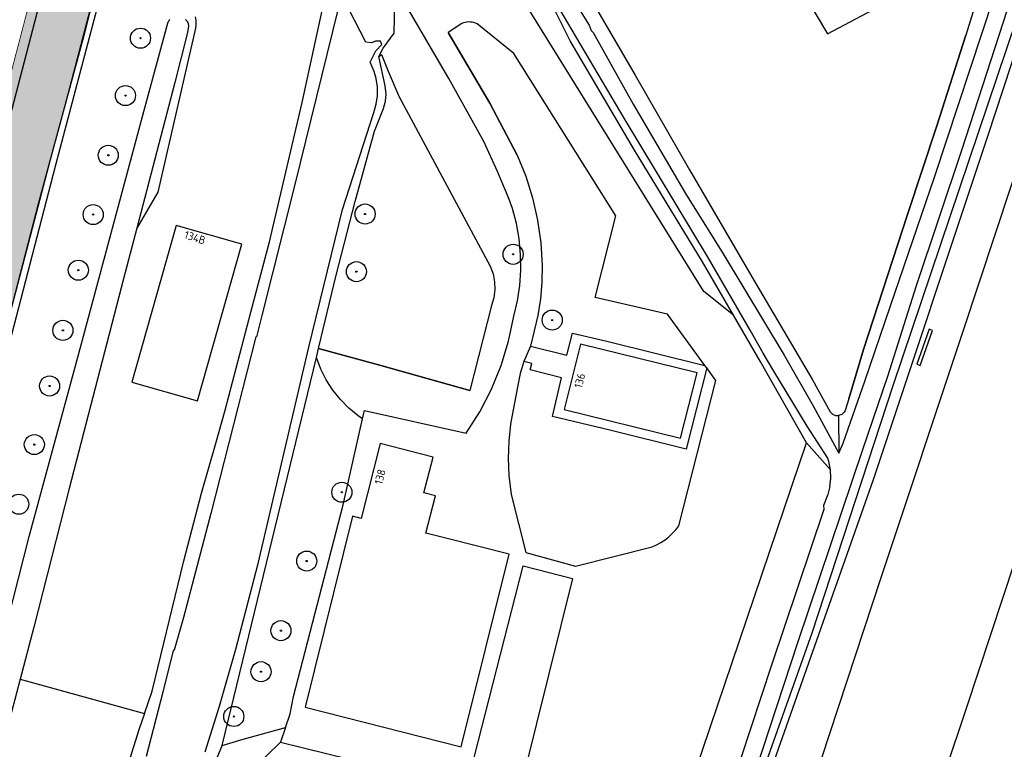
# Model space of a CAD drawing. Header units: metres. Extents: x 102000 to 105000, y 414600 to 420766.
# Tile 74 of 256: x 103062 to 103184, y 417343 to 417434. Entities that reach past the tile are written whole.
import ezdxf

# ---------------------------------------------------------------- set-up
doc = ezdxf.new("R2010")
doc.units = ezdxf.units.M
doc.layers.get('0').update_dxf_attribs({"color": 8})
doc.layers.add('00-Ontwerp DKIV', color=8, linetype='Continuous', lineweight=0)
doc.styles.add('MtXpl_NLCS-ISO', font='NLCS-ISO.ttf')

msp = doc.modelspace()

# ---------------------------------------------------------------- hatches: boundary and pattern name
at = {"ltscale": 0.1}
h = msp.add_hatch(color=256, dxfattribs=at)
edge = h.paths.add_edge_path()
edge.add_arc((103076.7, 417431.24), 0.075, 0, 360)
h = msp.add_hatch(color=256, dxfattribs=at)
edge = h.paths.add_edge_path()
edge.add_arc((103074.83, 417424.09), 0.075, 0, 360)
h = msp.add_hatch(color=256, dxfattribs=at)
edge = h.paths.add_edge_path()
edge.add_arc((103072.69, 417416.66), 0.075, 0, 360)
h = msp.add_hatch(color=256, dxfattribs=at)
edge = h.paths.add_edge_path()
edge.add_arc((103070.81, 417409.27), 0.075, 0, 360)
h = msp.add_hatch(color=256, dxfattribs=at)
edge = h.paths.add_edge_path()
edge.add_arc((103104.67, 417409.34), 0.075, 0, 360)
h = msp.add_hatch(color=256, dxfattribs=at)
edge = h.paths.add_edge_path()
edge.add_arc((103123.11, 417404.32), 0.075, 0, 360)
h = msp.add_hatch(color=256, dxfattribs=at)
edge = h.paths.add_edge_path()
edge.add_arc((103068.96, 417402.34), 0.075, 0, 360)
h = msp.add_hatch(color=256, dxfattribs=at)
edge = h.paths.add_edge_path()
edge.add_arc((103103.59, 417402.16), 0.075, 0, 360)
h = msp.add_hatch(color=256, dxfattribs=at)
edge = h.paths.add_edge_path()
edge.add_arc((103127.97, 417396.13), 0.075, 0, 360)
h = msp.add_hatch(color=256, dxfattribs=at)
edge = h.paths.add_edge_path()
edge.add_arc((103067.04, 417394.85), 0.075, 0, 360)
h = msp.add_hatch(color=256, dxfattribs=at)
edge = h.paths.add_edge_path()
edge.add_arc((103065.38, 417387.92), 0.075, 0, 360)
h = msp.add_hatch(color=256, dxfattribs=at)
edge = h.paths.add_edge_path()
edge.add_arc((103063.48, 417380.62), 0.075, 0, 360)
h = msp.add_hatch(color=256, dxfattribs=at)
edge = h.paths.add_edge_path()
edge.add_arc((103101.78, 417374.68), 0.075, 0, 360)
h = msp.add_hatch(color=256, dxfattribs=at)
edge = h.paths.add_edge_path()
edge.add_arc((103097.4, 417366.11), 0.075, 0, 360)
h = msp.add_hatch(color=256, dxfattribs=at)
edge = h.paths.add_edge_path()
edge.add_arc((103094.19, 417357.44), 0.075, 0, 360)
h = msp.add_hatch(color=256, dxfattribs=at)
edge = h.paths.add_edge_path()
edge.add_arc((103091.71, 417352.33), 0.075, 0, 360)
h = msp.add_hatch(color=256, dxfattribs=at)
edge = h.paths.add_edge_path()
edge.add_arc((103088.32, 417346.75), 0.075, 0, 360)
at = {"layer": '00-Ontwerp DKIV', "transparency": 33554623}
h = msp.add_hatch(color=256, dxfattribs=at)
h.dxf.hatch_style = 1
edge = h.paths.add_edge_path()
edge.add_line((102915.47, 416843.99), (102939.74, 416935.89))
edge.add_line((102939.74, 416935.89), (102960.31, 417014.31))
edge.add_line((102960.31, 417014.31), (102960.44, 417014.78))
edge.add_line((102960.44, 417014.78), (102963.61, 417026.32))
edge.add_line((102963.61, 417026.32), (102965.3, 417032.79))
edge.add_line((102965.3, 417032.79), (102990.43, 417129.35))
edge.add_line((102990.43, 417129.35), (103015.77, 417226.08))
edge.add_line((103015.77, 417226.08), (103041.09, 417322.82))
edge.add_line((103041.09, 417322.82), (103066.41, 417419.56))
edge.add_line((103066.41, 417419.56), (103077.91, 417463.51))
edge.add_line((103077.91, 417463.51), (103078.25, 417464.8))
edge.add_line((103078.25, 417464.8), (103082.38, 417480.57))
edge.add_line((103082.38, 417480.57), (103083.41, 417484.56))
edge.add_line((103083.41, 417484.56), (103091.25, 417514.51))
edge.add_arc((103097.06, 417512.99), 6, 165.263, 165.3369, ccw=False)
edge.add_line((103091.25, 417514.52), (103097.65, 417538.88))
edge.add_arc((103103.45, 417537.36), 6, 165.297, 165.3029, ccw=False)
edge.add_line((103097.65, 417538.88), (103117.12, 417613.1))
edge.add_line((103117.12, 417613.1), (103142.4, 417709.78))
edge.add_line((103142.4, 417709.78), (103167.6, 417806.55))
edge.add_line((103167.6, 417806.55), (103193.04, 417903.26))
edge.add_line((103193.04, 417903.26), (103194.92, 417910.44))
edge.add_line((103194.92, 417910.44), (103199.37, 417927.49))
edge.add_line((103199.37, 417927.49), (103218.34, 418000.01))
edge.add_line((103218.34, 418000.01), (103243.68, 418096.81))
edge.add_line((103243.68, 418096.81), (103259.4, 418157.1))
edge.add_line((103259.4, 418157.1), (103260.93, 418159.65))
edge.add_arc((103281.69, 418145.38), 25.2, 138.8322, 145.4961, ccw=False)
edge.add_line((103262.72, 418161.97), (103268.71, 418185.16))
edge.add_line((103268.71, 418185.16), (103268.7, 418185.17))
edge.add_arc((103273.4, 418188.47), 5.75, 160.7667, 215.0643, ccw=False)
edge.add_line((103267.98, 418190.36), (103270.39, 418199.71))
edge.add_line((103270.39, 418199.71), (103281.45, 418242.62))
edge.add_line((103281.45, 418242.62), (103281.31, 418242.66))
edge.add_line((103281.31, 418242.66), (103281.56, 418243.62))
edge.add_arc((103296.23, 418239.84), 15.15, 75.5421, 165.5421, ccw=False)
edge.add_line((103300.01, 418254.51), (103306.89, 418252.74))
edge.add_line((103306.89, 418252.74), (103309.29, 418262.14))
edge.add_line((103309.29, 418262.14), (103302.43, 418263.91))
edge.add_arc((103306.21, 418278.58), 15.15, 165.5421, 255.5421, ccw=False)
edge.add_line((103291.54, 418282.36), (103299.83, 418314.5))
edge.add_line((103299.83, 418314.5), (103303.69, 418327.57))
edge.add_line((103303.69, 418327.57), (103317.31, 418369.37))
edge.add_arc((103334.42, 418363.8), 18, 114.5158, 161.9534, ccw=False)
edge.add_arc((103314.5, 418407.47), 30, 294.5158, 341.6127)
edge.add_arc((103360.05, 418392.33), 18, 105.0618, 161.6127, ccw=False)
edge.add_line((103355.38, 418409.71), (103381.42, 418416.72))
edge.add_arc((103433.4, 418223.59), 200, 102.5957, 105.0618, ccw=False)
edge.add_line((103389.78, 418418.78), (103391.44, 418419.15))
edge.add_line((103391.44, 418419.15), (103390.25, 418423.58))
edge.add_line((103390.25, 418423.58), (103390.13, 418423.55))
edge.add_line((103390.13, 418423.55), (103387.7, 418422.94))
edge.add_line((103387.7, 418422.94), (103385.28, 418422.31))
edge.add_line((103385.28, 418422.31), (103381.55, 418421.31))
edge.add_line((103381.55, 418421.31), (103380.45, 418421.01))
edge.add_line((103380.45, 418421.01), (103375.63, 418419.71))
edge.add_line((103375.63, 418419.71), (103370.8, 418418.41))
edge.add_line((103370.8, 418418.41), (103365.97, 418417.11))
edge.add_line((103365.97, 418417.11), (103361.14, 418415.81))
edge.add_line((103361.14, 418415.81), (103356.31, 418414.51))
edge.add_line((103356.31, 418414.51), (103354.88, 418414.13))
edge.add_line((103354.88, 418414.13), (103353.9, 418413.87))
edge.add_line((103353.9, 418413.87), (103351.27, 418413.16))
edge.add_arc((103356.65, 418393.17), 20.69, 105.0618, 124.6376)
edge.add_arc((103314.5, 418407.47), 30.5, 5.1346, 24.8151)
edge.add_arc((103343.88, 418440.9), 20.69, 265.3235, 284.9851)
edge.add_line((103349.23, 418420.91), (103388.18, 418431.33))
edge.add_line((103388.18, 418431.33), (103388, 418432.01))
edge.add_line((103388, 418432.01), (103387.01, 418435.7))
edge.add_line((103387.01, 418435.7), (103375.15, 418432.53))
edge.add_line((103375.15, 418432.53), (103360.19, 418428.52))
edge.add_line((103360.19, 418428.52), (103350.95, 418426.05))
edge.add_arc((103346.29, 418443.44), 18, 228.531, 284.986, ccw=False)
edge.add_arc((103314.5, 418407.47), 30, 48.531, 49.3188)
edge.add_line((103334.06, 418430.22), (103334.06, 418430.22))
edge.add_arc((103314.5, 418407.47), 30, 49.3189, 74.1216)
edge.add_arc((103327.64, 418453.64), 18, 202.3982, 254.1216, ccw=False)
edge.add_arc((103295.05, 418492.58), 48.5, 284.986, 289.1919, ccw=False)
edge.add_line((103307.59, 418445.73), (103305.93, 418445.29))
edge.add_line((103305.93, 418445.29), (103308.07, 418437.32))
edge.add_line((103308.07, 418437.32), (103308.21, 418436.8))
edge.add_arc((103314.5, 418407.47), 30, 102.1194, 107.8513)
edge.add_line((103305.31, 418436.03), (103305.17, 418436.54))
edge.add_line((103305.17, 418436.54), (103303.04, 418444.49))
edge.add_arc((103314.5, 418407.47), 38.75, 107.206, 114.5178)
edge.add_arc((103280.48, 418441.33), 18, -44.8569, 4.4601, ccw=False)
edge.add_arc((103314.5, 418407.47), 30, 135.1431, 164.1211)
edge.add_arc((103268.34, 418420.6), 18, 294.8041, 344.1211, ccw=False)
edge.add_arc((103314.5, 418407.47), 38.75, 184.7464, 192.769)
edge.add_line((103276.71, 418398.91), (103284.65, 418401.03))
edge.add_line((103284.65, 418401.03), (103285.17, 418401.17))
edge.add_arc((103314.5, 418407.47), 30, 192.1194, 197.8513)
edge.add_line((103285.95, 418398.27), (103285.43, 418398.13))
edge.add_line((103285.43, 418398.13), (103277.49, 418396.01))
edge.add_arc((103314.5, 418407.47), 38.75, 197.206, 204.5183)
edge.add_arc((103280.65, 418373.44), 18, 45.1436, 94.4606, ccw=False)
edge.add_arc((103314.5, 418407.47), 30, 225.1436, 232.7334)
edge.add_arc((103285.44, 418369.27), 18, -11.1793, 52.7334, ccw=False)
edge.add_line((103303.1, 418365.78), (103293.99, 418321.39))
edge.add_line((103293.99, 418321.39), (103292.71, 418316.32))
edge.add_line((103292.71, 418316.32), (103263.13, 418201.58))
edge.add_line((103263.13, 418201.58), (103252.14, 418158.98))
edge.add_line((103252.14, 418158.98), (103236.42, 418098.7))
edge.add_line((103236.42, 418098.7), (103218.93, 418031.9))
edge.add_line((103218.93, 418031.9), (103215.83, 418020.04))
edge.add_line((103215.83, 418020.04), (103211.08, 418001.91))
edge.add_line((103211.08, 418001.91), (103185.79, 417905.17))
edge.add_line((103185.79, 417905.17), (103185.33, 417903.42))
edge.add_line((103185.33, 417903.42), (103181.77, 417889.88))
edge.add_line((103181.77, 417889.88), (103160.34, 417808.45))
edge.add_line((103160.34, 417808.45), (103135.14, 417711.67))
edge.add_line((103135.14, 417711.67), (103109.86, 417614.99))
edge.add_line((103109.86, 417614.99), (103084.47, 417518.21))
edge.add_line((103084.47, 417518.21), (103061.28, 417429.61))
edge.add_line((103061.28, 417429.61), (103058.97, 417420.78))
edge.add_line((103058.97, 417420.78), (103033.83, 417324.72))
edge.add_line((103033.83, 417324.72), (103008.52, 417227.98))
edge.add_line((103008.52, 417227.98), (102983.17, 417131.25))
edge.add_line((102983.17, 417131.25), (102957.86, 417034.51))
edge.add_line((102957.86, 417034.51), (102932.49, 416937.8))
edge.add_line((102932.49, 416937.8), (102909.9, 416852.26))
edge.add_line((102909.9, 416852.26), (102908.22, 416845.89))
edge.add_line((102908.22, 416845.89), (102907.2, 416842.02))
edge.add_arc((103006.79, 416815.73), 103, 165.2155, 197.4258)
edge.add_arc((102894.2, 416780.39), 15, -55.0164, 17.4258, ccw=False)
edge.add_line((102902.8, 416768.11), (102899.75, 416766.38))
edge.add_line((102899.75, 416766.38), (102891.71, 416762.24))
edge.add_arc((102900.88, 416744.46), 20, 117.2745, 166.473)
edge.add_line((102881.43, 416749.14), (102880.91, 416746.96))
edge.add_line((102880.91, 416746.96), (102875.52, 416723.69))
edge.add_line((102875.52, 416723.69), (102882.44, 416722.09))
edge.add_arc((100763.6, 417222.28), 2177.08, 346.71772, 347.31296)
edge.add_arc((102907.04, 416739.76), 20, 117.2712, 167.3657, ccw=False)
edge.add_line((102897.87, 416757.54), (102903.16, 416760.26))
edge.add_line((102903.16, 416760.26), (102906.4, 416761.64))
edge.add_arc((102910.68, 416747.26), 15, 35.4679, 106.5686, ccw=False)
edge.add_arc((103006.79, 416815.73), 103, 215.4679, 221.1806)
edge.add_line((102929.26, 416747.91), (102949.41, 416724.88))
edge.add_line((102949.41, 416724.88), (102951.94, 416733.54))
edge.add_line((102951.94, 416733.54), (102937.84, 416749.53))
edge.add_arc((103015.06, 416817.69), 103, 165.2086, 221.4359, ccw=False)
edge = h.paths.add_edge_path(flags=16)
edge.add_arc((103314.5, 418407.47), 24.5, 0, 180)
edge.add_arc((103314.5, 418407.47), 24.5, 180, 360)
edge = h.paths.add_edge_path(flags=16)
edge.add_arc((103314.5, 418407.47), 30, 263.8987, 269.7468)
edge.add_line((103314.37, 418377.47), (103314.23, 418376.93))
edge.add_line((103314.23, 418376.93), (103311.83, 418367.74))
edge.add_line((103311.83, 418367.74), (103309.28, 418357.93))
edge.add_arc((103307.83, 418358.31), 1.5, 165.3871, 345.3871, ccw=False)
edge.add_line((103306.37, 418358.69), (103308.93, 418368.49))
edge.add_line((103308.93, 418368.49), (103311.18, 418377.12))
edge.add_line((103311.18, 418377.12), (103311.32, 418377.64))

# ---------------------------------------------------------------- linework, layer by layer
for p, q in [((103194.59, 417456.94), (103182.18, 417418.98)), ((103115.08, 417426.22), (103101.07, 417450.4)), ((103146.86, 417399.69), (103116.69, 417448.32)), ((103175.61, 417414.06), (103186.14, 417445.97)), ((103069.8, 417432.09), (103072.94, 417444.52)), ((103155.96, 417442.37), (103162.25, 417431.78)), ((103053.51, 417394.91), (103065.32, 417440.1)), ((103130.21, 417430.92), (103126.12, 417439.07)), ((103130.21, 417430.92), (103126.12, 417439.07)), ((103130.68, 417439.69), (103138.3, 417426.64)), ((103162.25, 417431.78), (103177.69, 417439.98)), ((103104.78, 417430.74), (103100.87, 417438.35)), ((103129.29, 417438.16), (103132.58, 417432.85)), ((103185.89, 417438.74), (103178.95, 417417.26)), ((103181.57, 417438.31), (103179.48, 417431.6)), ((103071.73, 417436.62), (103066.11, 417415.42)), ((103108.31, 417431.86), (103108.37, 417435.73)), ((103136.92, 417421.27), (103128.31, 417435.91)), ((103101.27, 417434.78), (103095.91, 417413.01)), ((103096.85, 417423.23), (103099.33, 417434.71)), ((103077.1, 417422.11), (103080.15, 417433.28)), ((103080.15, 417433.28), (103080.21, 417433.38)), ((103080.21, 417433.38), (103080.27, 417433.47)), ((103080.27, 417433.47), (103080.35, 417433.56)), ((103082.32, 417433.58), (103082.4, 417433.49)), ((103082.4, 417433.49), (103082.47, 417433.4)), ((103082.47, 417433.4), (103082.53, 417433.3)), ((103082.53, 417433.3), (103082.58, 417433.19)), ((103082.58, 417433.19), (103082.62, 417433.09)), ((103082.62, 417433.09), (103082.65, 417432.97)), ((103082.65, 417432.97), (103082.67, 417432.86)), ((103083.53, 417433.91), (103083.58, 417433.43)), ((103083.59, 417432.95), (103083.55, 417432.47)), ((103083.58, 417433.43), (103083.59, 417432.95)), ((103116.7, 417433.08), (103115.01, 417431.96)), ((103116.91, 417433.16), (103116.7, 417433.08)), ((103117.12, 417433.21), (103116.91, 417433.16)), ((103117.34, 417433.24), (103117.12, 417433.21)), ((103117.56, 417433.26), (103117.34, 417433.24)), ((103117.78, 417433.25), (103117.56, 417433.26)), ((103118, 417433.23), (103117.78, 417433.25)), ((103118.21, 417433.18), (103118, 417433.23)), ((103118.42, 417433.12), (103118.21, 417433.18)), ((103118.63, 417433.03), (103118.42, 417433.12)), ((103123.21, 417429.34), (103118.63, 417433.03)), ((103170.45, 417388), (103185.81, 417433.53)), ((103064.02, 417410.6), (103069.8, 417432.09)), ((103083.55, 417432.47), (103078.84, 417412.05)), ((103082.54, 417431.97), (103080.99, 417425.72)), ((103082.69, 417432.74), (103082.54, 417431.97)), ((103082.67, 417432.86), (103082.69, 417432.74)), ((103106.92, 417430.01), (103108.31, 417431.86)), ((103120.22, 417423.14), (103115.01, 417431.96)), ((103115.01, 417431.96), (103120.22, 417423.14)), ((103132.58, 417432.85), (103132.81, 417432.22)), ((103132.81, 417432.22), (103133.08, 417431.95)), ((103133.08, 417431.95), (103138.07, 417423.01)), ((103105.47, 417430.67), (103104.78, 417430.74)), ((103105.98, 417430.87), (103105.47, 417430.67)), ((103106.57, 417430.86), (103105.98, 417430.87)), ((103106.02, 417429.68), (103106.77, 417430.47)), ((103106.77, 417430.47), (103106.57, 417430.86)), ((103138.23, 417417.29), (103130.21, 417430.92)), ((103138.23, 417417.29), (103130.21, 417430.92)), ((103179.48, 417431.6), (103175.87, 417420.34)), ((103175.87, 417420.34), (103179.48, 417431.6)), ((103105.29, 417428.26), (103106.02, 417429.68)), ((103106.37, 417428.96), (103106.92, 417430.01)), ((103135.9, 417409.13), (103123.21, 417429.34)), ((103105.8, 417427.09), (103105.29, 417428.26)), ((103106.37, 417428.96), (103106.73, 417429.22)), ((103107.18, 417425.29), (103106.37, 417428.96)), ((103106.73, 417429.22), (103107.56, 417427.13)), ((103106.06, 417426.23), (103105.8, 417427.09)), ((103107.56, 417427.13), (103108.89, 417424.02)), ((103190.03, 417427.78), (103179.11, 417394.72)), ((103080.99, 417425.72), (103076.24, 417407.58)), ((103106.22, 417425.17), (103106.06, 417426.23)), ((103119.44, 417418.39), (103115.08, 417426.22)), ((103138.3, 417426.64), (103145.05, 417414.85)), ((103106.23, 417424.08), (103106.22, 417425.17)), ((103107.28, 417424.28), (103107.18, 417425.29)), ((103092.77, 417405.88), (103096.85, 417423.23)), ((103106.07, 417423.01), (103106.23, 417424.08)), ((103106.96, 417422.49), (103107.2, 417423.38)), ((103107.2, 417423.38), (103107.28, 417424.28)), ((103108.89, 417424.02), (103120.23, 417402.85)), ((103123.6, 417416.67), (103120.22, 417423.14)), ((103120.22, 417423.14), (103123.6, 417416.67)), ((103069.03, 417391.96), (103077.1, 417422.11)), ((103101.85, 417409.92), (103105.76, 417421.97)), ((103105.76, 417421.97), (103106.07, 417423.01)), ((103105.85, 417419.65), (103106.96, 417422.49)), ((103138.07, 417423.01), (103144.59, 417411.91)), ((103147.43, 417403.86), (103136.92, 417421.27)), ((103103.44, 417410.91), (103105.85, 417419.65)), ((103175.87, 417420.34), (103172.21, 417409.26)), ((103172.21, 417409.26), (103175.87, 417420.34)), ((103121.14, 417414.65), (103119.44, 417418.39)), ((103182.18, 417418.98), (103167.93, 417376.24)), ((103146.7, 417403.4), (103138.23, 417417.29)), ((103146.7, 417403.4), (103138.23, 417417.29)), ((103178.95, 417417.26), (103173.3, 417400.38)), ((103123.6, 417416.67), (103124.67, 417414.05)), ((103066.11, 417415.42), (103056.9, 417379.95)), ((103122.58, 417411.27), (103121.14, 417414.65)), ((103145.05, 417414.85), (103152.84, 417401.5)), ((103124.67, 417414.05), (103125.53, 417411.34)), ((103170.11, 417397.89), (103175.61, 417414.06)), ((103095.91, 417413.01), (103091.83, 417396.72)), ((103078.84, 417412.05), (103076.24, 417407.58)), ((103101.05, 417401.74), (103103.44, 417410.91)), ((103123.01, 417410.01), (103122.58, 417411.27)), ((103125.53, 417411.34), (103126.16, 417408.57)), ((103144.59, 417411.91), (103149.25, 417404.37)), ((103056.1, 417380.23), (103064.02, 417410.6)), ((103097.65, 417392.75), (103101.85, 417409.92)), ((103123.51, 417408.14), (103123.01, 417410.01)), ((103126.16, 417408.57), (103126.55, 417405.76)), ((103133.32, 417398.96), (103135.9, 417409.13)), ((103172.21, 417409.26), (103166.74, 417392.46)), ((103166.74, 417392.46), (103172.21, 417409.26)), ((103076.24, 417407.58), (103074.58, 417401.25)), ((103081.16, 417407.9), (103075.61, 417388.38)), ((103089.34, 417405.58), (103081.16, 417407.9)), ((103123.85, 417406.23), (103123.51, 417408.14)), ((103124.04, 417404.3), (103123.85, 417406.23)), ((103083.79, 417386.05), (103089.34, 417405.58)), ((103090.46, 417397.12), (103092.77, 417405.88)), ((103126.55, 417405.76), (103126.72, 417402.92)), ((103124.06, 417402.36), (103124.04, 417404.3)), ((103152.63, 417394.86), (103147.43, 417403.86)), ((103149.25, 417404.37), (103156.87, 417391.74)), ((103120.23, 417402.85), (103120.6, 417401.87)), ((103123.92, 417400.43), (103124.06, 417402.36)), ((103126.72, 417402.92), (103126.68, 417400.84)), ((103150.56, 417396.75), (103146.7, 417403.4)), ((103150.56, 417396.75), (103146.7, 417403.4)), ((103074.58, 417401.25), (103067.82, 417375.13)), ((103098.88, 417392.57), (103101.05, 417401.74)), ((103120.6, 417401.87), (103120.79, 417400.9)), ((103152.84, 417401.5), (103160.37, 417388.68)), ((103120.82, 417399.9), (103120.69, 417398.92)), ((103120.79, 417400.9), (103120.82, 417399.9)), ((103123.63, 417398.51), (103123.92, 417400.43)), ((103126.68, 417400.84), (103126.5, 417398.77)), ((103173.3, 417400.38), (103169.73, 417389.09)), ((103120.69, 417398.92), (103120.4, 417397.96)), ((103126.5, 417398.77), (103126.19, 417396.72)), ((103142.32, 417396.87), (103133.32, 417398.96)), ((103150.56, 417396.75), (103146.86, 417399.69)), ((103120.4, 417397.96), (103117.7, 417387.36)), ((103123.2, 417396.61), (103123.63, 417398.51)), ((103166.89, 417388.5), (103170.11, 417397.89)), ((103087.24, 417384.89), (103090.46, 417397.12)), ((103091.83, 417396.72), (103091.15, 417394.03)), ((103122.54, 417393.51), (103123.2, 417396.61)), ((103126.19, 417396.72), (103125.25, 417392.86)), ((103146.97, 417390.49), (103142.32, 417396.87)), ((103153.88, 417391.03), (103150.56, 417396.75)), ((103153.88, 417391.03), (103150.56, 417396.75)), ((103174.91, 417395), (103173.36, 417390.64)), ((103175.33, 417394.82), (103174.91, 417395)), ((103091.06, 417394.03), (103085.46, 417372.05)), ((103091.15, 417394.03), (103091.06, 417394.03)), ((103129.8, 417391.74), (103130.49, 417394.49)), ((103130.49, 417394.49), (103134.78, 417393.51)), ((103154.23, 417392.01), (103152.63, 417394.86)), ((103179.11, 417394.72), (103168.91, 417364.04)), ((103173.8, 417390.46), (103175.33, 417394.82)), ((103091.35, 417365.81), (103097.65, 417392.75)), ((103098.62, 417391.45), (103098.88, 417392.57)), ((103098.88, 417392.57), (103106.34, 417390.57)), ((103106.34, 417390.57), (103098.88, 417392.57)), ((103121.61, 417390.48), (103122.54, 417393.51)), ((103125.25, 417392.86), (103124.45, 417390.97)), ((103125.25, 417392.86), (103129.8, 417391.74)), ((103131.5, 417393.11), (103129.48, 417385.01)), ((103146.01, 417389.57), (103131.5, 417393.11)), ((103134.78, 417393.51), (103146.97, 417390.49)), ((103166.74, 417392.46), (103164.92, 417386.33)), ((103164.92, 417386.33), (103166.74, 417392.46)), ((103062.85, 417369.16), (103069.03, 417391.96)), ((103086.87, 417343.13), (103098.62, 417391.45)), ((103099.15, 417390.03), (103098.62, 417391.45)), ((103155.57, 417389.76), (103154.23, 417392.01)), ((103156.87, 417391.74), (103160.48, 417385.44)), ((103099.82, 417388.68), (103099.15, 417390.03)), ((103106.34, 417390.57), (103117.7, 417387.36)), ((103117.7, 417387.36), (103106.34, 417390.57)), ((103120.41, 417387.54), (103121.61, 417390.48)), ((103124.45, 417390.97), (103124, 417389.46)), ((103125.43, 417390.72), (103124.45, 417390.97)), ((103125.21, 417389.92), (103125.43, 417390.72)), ((103147.21, 417390.16), (103144.65, 417380.04)), ((103147.21, 417390.16), (103146.97, 417390.49)), ((103148.34, 417388.6), (103147.21, 417390.16)), ((103159.63, 417380.85), (103153.88, 417391.03)), ((103159.63, 417380.85), (103153.88, 417391.03)), ((103173.36, 417390.64), (103173.8, 417390.46)), ((103123.88, 417389.05), (103123.24, 417385.6)), ((103124, 417389.46), (103123.88, 417389.05)), ((103129.15, 417388.94), (103125.21, 417389.92)), ((103128.02, 417384.13), (103129.15, 417388.94)), ((103143.93, 417381.44), (103146.01, 417389.57)), ((103159.73, 417382.92), (103155.57, 417389.76)), ((103169.73, 417389.09), (103166.65, 417380.09)), ((103075.61, 417388.38), (103083.79, 417386.05)), ((103100.64, 417387.41), (103099.82, 417388.68)), ((103143.75, 417370.51), (103148.34, 417388.6)), ((103160.36, 417357.19), (103170.45, 417388)), ((103160.37, 417388.68), (103162.58, 417384.72)), ((103164.19, 417380.8), (103166.89, 417388.5)), ((103101.59, 417386.22), (103100.64, 417387.41)), ((103118.96, 417384.72), (103120.41, 417387.54)), ((103164.92, 417386.33), (103164.46, 417384.88)), ((103102.65, 417385.15), (103101.59, 417386.22)), ((103103.82, 417384.19), (103102.65, 417385.15)), ((103123.24, 417385.6), (103122.79, 417383.17)), ((103160.48, 417385.44), (103163.67, 417379.56)), ((103086.05, 417380.62), (103087.24, 417384.89)), ((103104.36, 417383.83), (103103.82, 417384.19)), ((103104.36, 417383.83), (103104.6, 417384.86)), ((103104.6, 417384.86), (103117.26, 417382.04)), ((103117.26, 417382.04), (103118.96, 417384.72)), ((103135.13, 417382.4), (103128.02, 417384.13)), ((103129.48, 417385.01), (103143.93, 417381.44)), ((103162.58, 417384.72), (103162.86, 417384.42)), ((103162.86, 417384.42), (103163.23, 417384.26)), ((103163.23, 417384.26), (103163.64, 417384.24)), ((103164.03, 417384.38), (103163.64, 417384.24)), ((103163.64, 417384.24), (103163.67, 417379.56)), ((103164.33, 417384.65), (103164.03, 417384.38)), ((103164.46, 417384.88), (103164.33, 417384.65)), ((103101.93, 417373.1), (103104.36, 417383.83)), ((103122.79, 417383.17), (103122.55, 417381.04)), ((103162.29, 417378.93), (103159.73, 417382.92)), ((103144.65, 417380.04), (103135.13, 417382.4)), ((103084.3, 417374.57), (103086.05, 417380.62)), ((103106.56, 417380.75), (103104.17, 417371.41)), ((103113.15, 417379.05), (103106.56, 417380.75)), ((103122.55, 417381.04), (103122.48, 417378.9)), ((103133.69, 417304.2), (103159.63, 417380.85)), ((103162.63, 417377.48), (103159.63, 417380.85)), ((103163.67, 417379.56), (103164.19, 417380.8)), ((103111.99, 417374.6), (103113.15, 417379.05)), ((103166.65, 417380.09), (103158.55, 417356.03)), ((103122.48, 417378.9), (103122.57, 417376.76)), ((103162.43, 417378.5), (103162.29, 417378.93)), ((103162.63, 417377.48), (103162.43, 417378.5)), ((103122.57, 417376.76), (103122.85, 417374.42)), ((103162.67, 417376.44), (103162.63, 417377.48)), ((103167.93, 417376.24), (103152.05, 417331.12)), ((103162.56, 417375.41), (103162.29, 417374.4)), ((103162.56, 417375.41), (103162.67, 417376.44)), ((103067.82, 417375.13), (103063.42, 417357.89)), ((103082.08, 417366.16), (103084.3, 417374.57)), ((103113.44, 417374.22), (103111.99, 417374.6)), ((103112.24, 417369.6), (103113.44, 417374.22)), ((103122.85, 417374.42), (103124.68, 417367.19)), ((103162.29, 417374.4), (103161.76, 417373.04)), ((103095.77, 417349.23), (103101.93, 417373.1)), ((103161.76, 417373.04), (103161.79, 417372.53)), ((103179.56, 417347.79), (103188.21, 417374.04)), ((103085.46, 417372.05), (103082.07, 417359.1)), ((103103.1, 417371.72), (103097.21, 417347.93)), ((103104.17, 417371.41), (103103.1, 417371.72)), ((103161.79, 417372.53), (103155.27, 417353.13)), ((103143.38, 417370.02), (103143.75, 417370.51)), ((103114.88, 417368.93), (103112.24, 417369.6)), ((103142.51, 417369.15), (103142.96, 417369.57)), ((103142.96, 417369.57), (103143.38, 417370.02)), ((103060.17, 417358.72), (103062.85, 417369.16)), ((103122.63, 417366.95), (103114.88, 417368.93)), ((103140.4, 417367.89), (103140.97, 417368.13)), ((103140.97, 417368.13), (103141.51, 417368.43)), ((103141.51, 417368.43), (103142.03, 417368.77)), ((103142.03, 417368.77), (103142.51, 417369.15)), ((103116.68, 417343.13), (103122.63, 417366.95)), ((103124.68, 417367.19), (103130.88, 417365.48)), ((103130.88, 417365.48), (103140.4, 417367.89)), ((103078.16, 417349.9), (103082.08, 417366.16)), ((103088.59, 417355.14), (103091.35, 417365.81)), ((103117.27, 417337.88), (103124.35, 417365.53)), ((103124.35, 417365.53), (103130.5, 417363.94)), ((103130.5, 417363.94), (103121.7, 417328.44)), ((103168.91, 417364.04), (103161.45, 417341.42)), ((103082.07, 417359.1), (103080.91, 417355.01)), ((103063.42, 417357.89), (103061.71, 417351.39)), ((103151.1, 417331.2), (103160.36, 417357.19)), ((103158.55, 417356.03), (103146.77, 417320.1)), ((103080.79, 417354.98), (103079.49, 417349.76)), ((103080.91, 417355.01), (103080.79, 417354.98)), ((103086.53, 417348.02), (103088.59, 417355.14)), ((103155.27, 417353.13), (103151.41, 417341.43)), ((103061.71, 417351.39), (103052.23, 417315.44)), ((103061.71, 417351.39), (103077.2, 417347.11)), ((103077.2, 417347.11), (103078.16, 417349.9)), ((103079.49, 417349.76), (103077.42, 417341.78)), ((103095.32, 417347.1), (103095.77, 417349.23)), ((103077.2, 417347.11), (103076.54, 417345.22)), ((103084.75, 417342.36), (103086.53, 417348.02)), ((103094.75, 417345.37), (103095.32, 417347.1)), ((103097.21, 417347.93), (103116.64, 417342.96)), ((103172.46, 417326.55), (103179.56, 417347.79)), ((103076.54, 417345.22), (103075.39, 417341.51)), ((103089.2, 417343.83), (103094.75, 417345.37)), ((103094.75, 417345.37), (103094.15, 417343.55)), ((103086.87, 417343.13), (103089.2, 417343.83)), ((103094.15, 417343.55), (103090.65, 417340.13)), ((103094.15, 417343.55), (103117.27, 417337.88)), ((103086.1, 417341.24), (103086.81, 417343)), ((103086.81, 417343), (103086.87, 417343.13)), ((103116.64, 417342.96), (103116.68, 417343.13))]:
    msp.add_line(p, q)
for centre, radius in [((103076.7, 417431.24), 1.25), ((103076.7, 417431.24), 0.0225), ((103074.83, 417424.09), 1.25), ((103074.83, 417424.09), 0.0225), ((103072.69, 417416.66), 1.25), ((103072.69, 417416.66), 0.0225), ((103070.81, 417409.27), 1.25), ((103104.67, 417409.34), 1.25), ((103070.81, 417409.27), 0.0225), ((103104.67, 417409.34), 0.0225), ((103123.11, 417404.32), 1.25), ((103068.96, 417402.34), 1.25), ((103123.11, 417404.32), 0.0225), ((103068.96, 417402.34), 0.0225), ((103103.59, 417402.16), 1.25), ((103103.59, 417402.16), 0.0225), ((103127.97, 417396.13), 1.25), ((103127.97, 417396.13), 0.0225), ((103067.04, 417394.85), 1.25), ((103067.04, 417394.85), 0.0225), ((103065.38, 417387.92), 1.25), ((103065.38, 417387.92), 0.0225), ((103063.48, 417380.62), 1.25), ((103063.48, 417380.62), 0.0225), ((103101.78, 417374.68), 1.25), ((103061.54, 417373.19), 1.25), ((103101.78, 417374.68), 0.0225), ((103097.4, 417366.11), 1.25), ((103097.4, 417366.11), 0.0225), ((103094.19, 417357.44), 1.25), ((103094.19, 417357.44), 0.0225), ((103091.71, 417352.33), 1.25), ((103091.71, 417352.33), 0.0225), ((103088.32, 417346.75), 1.25), ((103088.32, 417346.75), 0.0225)]:
    msp.add_circle(centre, radius)
at = {"ltscale": 0.1}
for centre in [(103076.7, 417431.24), (103074.83, 417424.09), (103072.69, 417416.66), (103070.81, 417409.27), (103104.67, 417409.34), (103123.11, 417404.32), (103068.96, 417402.34), (103103.59, 417402.16), (103127.97, 417396.13), (103067.04, 417394.85), (103065.38, 417387.92), (103063.48, 417380.62), (103101.78, 417374.68), (103097.4, 417366.11), (103094.19, 417357.44), (103091.71, 417352.33), (103088.32, 417346.75)]:
    msp.add_circle(centre, 0.075, dxfattribs=at)
at = {"layer": '00-Ontwerp DKIV', "transparency": 33554687, "const_width": 0.1}
for points in [[(103015.77, 417226.08), (103041.09, 417322.82), (103066.41, 417419.56), (103077.91, 417463.51), (103078.25, 417464.8), (103082.38, 417480.57), (103083.41, 417484.56), (103091.25, 417514.51, -0.000323), (103091.25, 417514.52), (103097.65, 417538.88, -0.000026), (103097.65, 417538.88), (103117.12, 417613.1), (103142.4, 417709.78), (103167.6, 417806.55), (103193.04, 417903.26)], [(103181.77, 417889.88), (103160.34, 417808.45), (103135.14, 417711.67), (103109.86, 417614.99), (103084.47, 417518.21), (103061.28, 417429.61), (103058.97, 417420.78), (103033.83, 417324.72), (103008.52, 417227.98), (102983.17, 417131.25), (102957.86, 417034.51), (102932.49, 416937.8), (102909.9, 416852.26), (102908.22, 416845.89), (102908.22, 416845.89), (102907.2, 416842.02, 0.141477), (102908.51, 416784.89, -0.327054), (102902.8, 416768.11), (102899.75, 416766.38), (102891.71, 416762.24, 0.218028), (102881.43, 416749.14), (102880.91, 416746.96)]]:
    msp.add_lwpolyline(points, format="xyb", dxfattribs=at)

# ---------------------------------------------------------------- texts
at = {"style": 'MtXpl_NLCS-ISO'}
for s, rotation, p in [('134B', 342.1237, (103082.06, 417406.34)), ('136', 75.6877, (103131.66, 417387.57)), ('138', 75.344, (103106.78, 417375.58))]:
    msp.add_text(s, height=1, rotation=rotation, dxfattribs=at).set_placement(p)

doc.saveas('drawing.dxf')
